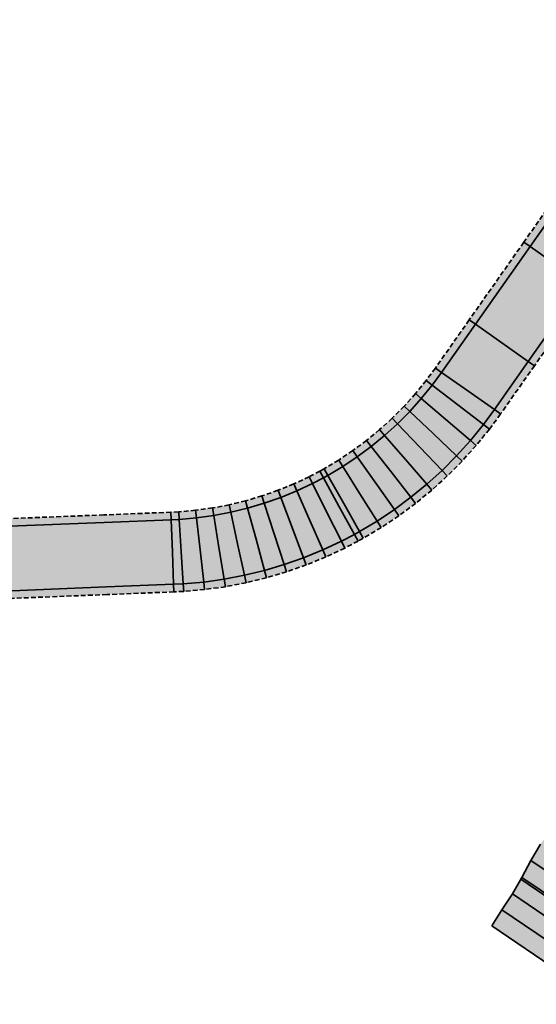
# Model space of a CAD drawing. Header units: metres. Extents: x 202644 to 203075, y 396096 to 396612.
# Tile 9 of 13: x 202994 to 203022, y 396547 to 396598. Entities that reach past the tile are written whole.
import ezdxf

# ---------------------------------------------------------------- set-up
doc = ezdxf.new("R2010")
doc.units = ezdxf.units.M
doc.linetypes.add('DASHED2', pattern=[0.375, 0.25, -0.125])
doc.layers.add('C3D-CORRIDOR', color=7, linetype='Continuous')
for name, color, linetype, lineweight in [('N-WA-GR-GRAS-V', 61, 'Continuous', 18), ('N-WA-GW-AFWERKEN_INZAAIEN-G', 60, 'Continuous', 35), ('N-WA-GW-DIJK_KRUIN_BINNEN-G', 90, 'Continuous', 35), ('N-WA-GW-DIJK_KRUIN_BUITEN-G', 90, 'Continuous', 35), ('N-WA-GW-DIJK_TEEN_BUITEN-G', 90, 'Continuous', 35), ('N-WA-KG-ONDERHOUDGRENS_WATERSCHAP-G', 170, 'DASHED2', 35), ('N-WA-VH-VERHARDING_ASFALT-G', 252, 'Continuous', 35), ('N-WA-VH-VERHARDING_ASFALT-V', 252, 'Continuous', 18), ('N-WA-VH-VERHARDING_GRASBETONSTEEN-G', 102, 'Continuous', 35), ('N-WA-VH-VERHARDING_GRASBETONSTEEN-V', 75, 'Continuous', 18)]:
    doc.layers.add(name, color=color, linetype=linetype, lineweight=lineweight)

msp = doc.modelspace()

# ---------------------------------------------------------------- hatches: boundary and pattern name
at = {"layer": 'N-WA-GR-GRAS-V', "linetype": 'Continuous', "lineweight": 18}
msp.add_hatch(color=61, dxfattribs=at).paths.add_polyline_path([(203019.28, 396550.646), (203019.814, 396551.49), (203020.362, 396552.327), (203020.863, 396553.196), (203021.338, 396554.083), (203021.838, 396554.952), (203022.466, 396555.734), (203023.064, 396556.537), (203023.751, 396557.278), (203024.283, 396558.126), (203024.828, 396558.965), (203025.383, 396559.796), (203025.909, 396560.648), (203026.438, 396561.498), (203027.063, 396562.282), (203027.654, 396563.089), (203028.157, 396563.957), (203028.822, 396564.713), (203029.366, 396565.553), (203029.898, 396566.401), (203030.447, 396567.237), (203030.981, 396568.083), (203031.543, 396568.91), (203032.168, 396569.694), (203032.518, 396570.211), (203037.334, 396566.924), (203036.982, 396566.408), (203036.418, 396565.582), (203035.854, 396564.757), (203035.29, 396563.931), (203034.727, 396563.105), (203034.163, 396562.279), (203033.599, 396561.453), (203033.035, 396560.627), (203032.471, 396559.801), (203031.908, 396558.975), (203031.344, 396558.149), (203030.78, 396557.323), (203030.216, 396556.497), (203029.653, 396555.671), (203029.089, 396554.845), (203028.525, 396554.02), (203027.961, 396553.194), (203027.397, 396552.368), (203026.954, 396551.46), (203026.63, 396550.47), (203026.307, 396549.48), (203025.983, 396548.49), (203025.66, 396547.5), (203025.336, 396546.511), (203019.28, 396550.646)], flags=0)
at = {"layer": 'N-WA-VH-VERHARDING_ASFALT-V', "linetype": 'Continuous', "lineweight": 18}
for points in [[(203055.932, 396590.024), (203055.785, 396590.125), (203052.058, 396592.704), (203051.967, 396592.766), (203051.128, 396593.31), (203050.262, 396593.811), (203049.373, 396594.268), (203048.462, 396594.68), (203047.531, 396595.046), (203046.584, 396595.365), (203045.621, 396595.636), (203044.647, 396595.859), (203043.662, 396596.033), (203042.67, 396596.157), (203041.673, 396596.232), (203040.673, 396596.256), (203039.674, 396596.231), (203038.677, 396596.156), (203037.684, 396596.031), (203037.169, 396595.946), (203036.7, 396595.856), (203035.725, 396595.633), (203034.763, 396595.361), (203033.816, 396595.042), (203032.885, 396594.675), (203031.974, 396594.263), (203031.085, 396593.805), (203030.22, 396593.304), (203029.381, 396592.76), (203028.571, 396592.174), (203027.79, 396591.549), (203027.042, 396590.886), (203026.328, 396590.186), (203025.65, 396589.452), (203025.009, 396588.684), (203024.407, 396587.885), (203024.318, 396587.759), (203022.681, 396585.431), (203019.806, 396581.341), (203018.023, 396578.805), (203017.489, 396578.081), (203016.858, 396577.305), (203016.189, 396576.562), (203015.484, 396575.853), (203014.744, 396575.18), (203013.971, 396574.545), (203013.168, 396573.95), (203012.336, 396573.395), (203011.478, 396572.883), (203011.23, 396572.746), (203010.594, 396572.414), (203009.689, 396571.99), (203008.763, 396571.612), (203007.82, 396571.28), (203006.861, 396570.996), (203005.89, 396570.76), (203004.907, 396570.573), (203003.917, 396570.436), (203002.921, 396570.348), (203002.455, 396570.324), (202998.924, 396570.184), (202998.857, 396571.883), (203002.388, 396572.023), (203002.814, 396572.045), (203003.725, 396572.125), (203004.632, 396572.251), (203005.53, 396572.422), (203006.419, 396572.638), (203007.297, 396572.897), (203008.16, 396573.201), (203009.007, 396573.547), (203009.835, 396573.935), (203010.417, 396574.238), (203010.643, 396574.364), (203011.429, 396574.833), (203012.19, 396575.34), (203012.925, 396575.885), (203013.632, 396576.466), (203014.309, 396577.082), (203014.954, 396577.73), (203015.566, 396578.41), (203016.143, 396579.12), (203016.632, 396579.783), (203018.415, 396582.319), (203021.291, 396586.409), (203022.927, 396588.737), (203023.024, 396588.874), (203023.677, 396589.74), (203024.372, 396590.573), (203025.108, 396591.37), (203025.883, 396592.13), (203026.695, 396592.849), (203027.541, 396593.527), (203028.421, 396594.162), (203029.331, 396594.753), (203030.27, 396595.297), (203031.235, 396595.793), (203032.223, 396596.241), (203033.232, 396596.638), (203034.26, 396596.985), (203035.304, 396597.28), (203036.362, 396597.522), (203036.871, 396597.62), (203037.43, 396597.712), (203038.506, 396597.847), (203039.588, 396597.929), (203040.673, 396597.956), (203041.757, 396597.929), (203042.839, 396597.848), (203043.916, 396597.714), (203044.984, 396597.525), (203046.042, 396597.283), (203047.086, 396596.989), (203048.114, 396596.643), (203049.124, 396596.246), (203050.112, 396595.799), (203051.077, 396595.303), (203052.016, 396594.759), (203052.927, 396594.17), (203053.025, 396594.102), (203056.752, 396591.523), (203056.899, 396591.422), (203055.932, 396590.024)], [(203054.964, 396588.626), (203054.818, 396588.727), (203051.09, 396591.306), (203051.008, 396591.363), (203050.24, 396591.86), (203049.448, 396592.319), (203048.634, 396592.737), (203047.8, 396593.114), (203046.949, 396593.449), (203046.082, 396593.741), (203045.201, 396593.989), (203044.309, 396594.193), (203043.408, 396594.352), (203042.501, 396594.465), (203041.588, 396594.534), (203040.674, 396594.556), (203039.759, 396594.533), (203038.847, 396594.464), (203037.939, 396594.35), (203037.468, 396594.272), (203037.038, 396594.19), (203036.146, 396593.986), (203035.266, 396593.737), (203034.399, 396593.445), (203033.548, 396593.11), (203032.714, 396592.732), (203031.901, 396592.313), (203031.109, 396591.855), (203030.342, 396591.357), (203029.6, 396590.821), (203028.886, 396590.249), (203028.201, 396589.643), (203027.548, 396589.002), (203026.927, 396588.33), (203026.341, 396587.628), (203025.79, 396586.897), (203025.709, 396586.782), (203024.072, 396584.454), (203021.196, 396580.363), (203019.413, 396577.827), (203018.834, 396577.042), (203018.149, 396576.2), (203017.424, 396575.393), (203016.658, 396574.624), (203015.856, 396573.894), (203015.018, 396573.206), (203014.146, 396572.559), (203013.244, 396571.958), (203012.312, 396571.402), (203012.043, 396571.253), (203011.354, 396570.893), (203010.371, 396570.433), (203009.367, 396570.022), (203008.344, 396569.663), (203007.303, 396569.354), (203006.249, 396569.099), (203005.183, 396568.896), (203004.109, 396568.747), (203003.028, 396568.651), (203002.523, 396568.625), (202998.992, 396568.485), (202998.924, 396570.184), (203002.455, 396570.324), (203002.921, 396570.348), (203003.917, 396570.436), (203004.907, 396570.573), (203005.89, 396570.76), (203006.861, 396570.996), (203007.82, 396571.28), (203008.763, 396571.612), (203009.689, 396571.99), (203010.594, 396572.414), (203011.23, 396572.746), (203011.478, 396572.883), (203012.336, 396573.395), (203013.168, 396573.95), (203013.971, 396574.545), (203014.744, 396575.18), (203015.484, 396575.853), (203016.189, 396576.562), (203016.858, 396577.305), (203017.489, 396578.081), (203018.023, 396578.805), (203019.806, 396581.341), (203022.681, 396585.431), (203024.318, 396587.759), (203024.407, 396587.885), (203025.009, 396588.684), (203025.65, 396589.452), (203026.328, 396590.186), (203027.042, 396590.886), (203027.79, 396591.549), (203028.571, 396592.174), (203029.381, 396592.76), (203030.22, 396593.304), (203031.085, 396593.805), (203031.974, 396594.263), (203032.885, 396594.675), (203033.816, 396595.042), (203034.763, 396595.361), (203035.725, 396595.633), (203036.7, 396595.856), (203037.169, 396595.946), (203037.684, 396596.031), (203038.677, 396596.156), (203039.674, 396596.231), (203040.673, 396596.256), (203041.673, 396596.232), (203042.67, 396596.157), (203043.662, 396596.033), (203044.647, 396595.859), (203045.621, 396595.636), (203046.584, 396595.365), (203047.531, 396595.046), (203048.462, 396594.68), (203049.373, 396594.268), (203050.262, 396593.811), (203051.128, 396593.31), (203051.967, 396592.766), (203052.058, 396592.704), (203055.785, 396590.125), (203055.932, 396590.024), (203054.964, 396588.626)], [(202998.924, 396570.184), (202993.928, 396569.986), (202988.932, 396569.787), (202983.936, 396569.589), (202978.94, 396569.391), (202973.944, 396569.192), (202968.948, 396568.994), (202963.952, 396568.795), (202958.956, 396568.597), (202953.96, 396568.399), (202948.964, 396568.2), (202943.968, 396568.002), (202940.493, 396567.864), (202940.425, 396569.563), (202943.9, 396569.701), (202948.896, 396569.899), (202953.892, 396570.097), (202958.888, 396570.296), (202963.884, 396570.494), (202968.881, 396570.692), (202973.877, 396570.891), (202978.873, 396571.089), (202983.869, 396571.288), (202988.865, 396571.486), (202993.861, 396571.684), (202998.857, 396571.883), (202998.924, 396570.184)], [(202998.992, 396568.485), (202993.996, 396568.287), (202989, 396568.089), (202984.004, 396567.89), (202979.008, 396567.692), (202974.011, 396567.494), (202969.015, 396567.295), (202964.019, 396567.097), (202959.023, 396566.898), (202954.027, 396566.7), (202949.031, 396566.502), (202944.035, 396566.303), (202940.56, 396566.166), (202940.493, 396567.864), (202943.968, 396568.002), (202948.964, 396568.2), (202953.96, 396568.399), (202958.956, 396568.597), (202963.952, 396568.795), (202968.948, 396568.994), (202973.944, 396569.192), (202978.94, 396569.391), (202983.936, 396569.589), (202988.932, 396569.787), (202993.928, 396569.986), (202998.924, 396570.184), (202998.992, 396568.485)]]:
    msp.add_hatch(color=252, dxfattribs=at).paths.add_polyline_path(points, flags=0)
at = {"layer": 'N-WA-VH-VERHARDING_GRASBETONSTEEN-V', "linetype": 'Continuous', "lineweight": 18}
for points in [[(203056.899, 396591.422), (203056.752, 396591.523), (203053.025, 396594.102), (203052.927, 396594.17), (203052.016, 396594.759), (203051.077, 396595.303), (203050.112, 396595.799), (203049.124, 396596.246), (203048.114, 396596.643), (203047.086, 396596.989), (203046.042, 396597.283), (203044.984, 396597.525), (203043.916, 396597.714), (203042.839, 396597.848), (203041.757, 396597.929), (203040.673, 396597.956), (203039.588, 396597.929), (203038.506, 396597.847), (203037.43, 396597.712), (203036.871, 396597.62), (203036.362, 396597.522), (203035.304, 396597.28), (203034.26, 396596.985), (203033.232, 396596.638), (203032.223, 396596.241), (203031.235, 396595.793), (203030.27, 396595.297), (203029.331, 396594.753), (203028.421, 396594.162), (203027.541, 396593.527), (203026.695, 396592.849), (203025.883, 396592.13), (203025.108, 396591.37), (203024.372, 396590.573), (203023.677, 396589.74), (203023.024, 396588.874), (203022.927, 396588.737), (203021.291, 396586.409), (203018.415, 396582.319), (203016.632, 396579.783), (203016.143, 396579.12), (203015.566, 396578.41), (203014.954, 396577.73), (203014.309, 396577.082), (203013.632, 396576.466), (203012.925, 396575.885), (203012.19, 396575.34), (203011.429, 396574.833), (203010.643, 396574.364), (203010.417, 396574.238), (203009.835, 396573.935), (203009.007, 396573.547), (203008.16, 396573.201), (203007.297, 396572.897), (203006.419, 396572.638), (203005.53, 396572.422), (203004.632, 396572.251), (203003.725, 396572.125), (203002.814, 396572.045), (203002.388, 396572.023), (202998.857, 396571.883), (202998.841, 396572.282), (203002.372, 396572.422), (203002.789, 396572.444), (203003.68, 396572.522), (203004.567, 396572.646), (203005.446, 396572.813), (203006.315, 396573.024), (203007.173, 396573.278), (203008.018, 396573.575), (203008.846, 396573.913), (203009.657, 396574.293), (203010.225, 396574.59), (203010.447, 396574.712), (203011.215, 396575.171), (203011.96, 396575.667), (203012.679, 396576.2), (203013.37, 396576.769), (203014.032, 396577.371), (203014.663, 396578.005), (203015.262, 396578.67), (203015.827, 396579.365), (203016.305, 396580.013), (203018.088, 396582.549), (203020.963, 396586.639), (203022.6, 396588.967), (203022.699, 396589.106), (203023.364, 396589.989), (203024.071, 396590.837), (203024.821, 396591.649), (203025.61, 396592.422), (203026.437, 396593.155), (203027.299, 396593.846), (203028.195, 396594.493), (203029.122, 396595.094), (203030.078, 396595.648), (203031.06, 396596.153), (203032.067, 396596.609), (203033.095, 396597.014), (203034.142, 396597.367), (203035.205, 396597.668), (203036.282, 396597.914), (203036.801, 396598.013), (203037.37, 396598.107), (203038.466, 396598.245), (203039.568, 396598.328), (203040.673, 396598.356), (203041.777, 396598.329), (203042.879, 396598.247), (203043.975, 396598.109), (203045.063, 396597.917), (203046.14, 396597.671), (203047.204, 396597.371), (203048.251, 396597.019), (203049.279, 396596.614), (203050.286, 396596.159), (203051.269, 396595.654), (203052.225, 396595.1), (203053.152, 396594.5), (203053.252, 396594.431), (203056.98, 396591.852), (203057.126, 396591.751), (203056.899, 396591.422)], [(203054.737, 396588.297), (203054.59, 396588.398), (203050.863, 396590.977), (203050.782, 396591.033), (203050.031, 396591.519), (203049.256, 396591.968), (203048.46, 396592.377), (203047.645, 396592.745), (203046.812, 396593.073), (203045.964, 396593.358), (203045.102, 396593.601), (203044.23, 396593.801), (203043.349, 396593.956), (203042.461, 396594.067), (203041.568, 396594.134), (203040.674, 396594.156), (203039.779, 396594.134), (203038.887, 396594.066), (203037.999, 396593.954), (203037.538, 396593.878), (203037.118, 396593.798), (203036.245, 396593.599), (203035.384, 396593.355), (203034.536, 396593.069), (203033.704, 396592.741), (203032.888, 396592.372), (203032.093, 396591.962), (203031.318, 396591.514), (203030.568, 396591.027), (203029.842, 396590.503), (203029.144, 396589.944), (203028.474, 396589.35), (203027.835, 396588.724), (203027.228, 396588.066), (203026.654, 396587.379), (203026.116, 396586.664), (203026.036, 396586.552), (203024.399, 396584.224), (203021.523, 396580.133), (203019.74, 396577.597), (203019.15, 396576.797), (203018.453, 396575.94), (203017.714, 396575.119), (203016.935, 396574.335), (203016.118, 396573.592), (203015.264, 396572.89), (203014.376, 396572.232), (203013.457, 396571.619), (203012.508, 396571.053), (203012.235, 396570.901), (203011.532, 396570.535), (203010.532, 396570.066), (203009.509, 396569.648), (203008.467, 396569.282), (203007.407, 396568.968), (203006.334, 396568.708), (203005.248, 396568.501), (203004.154, 396568.349), (203003.053, 396568.252), (203002.538, 396568.226), (202999.008, 396568.086), (202998.992, 396568.485), (203002.523, 396568.625), (203003.028, 396568.651), (203004.109, 396568.747), (203005.183, 396568.896), (203006.249, 396569.099), (203007.303, 396569.354), (203008.344, 396569.663), (203009.367, 396570.022), (203010.371, 396570.433), (203011.354, 396570.893), (203012.043, 396571.253), (203012.312, 396571.402), (203013.244, 396571.958), (203014.146, 396572.559), (203015.018, 396573.206), (203015.856, 396573.894), (203016.658, 396574.624), (203017.424, 396575.393), (203018.149, 396576.2), (203018.834, 396577.042), (203019.413, 396577.827), (203021.196, 396580.363), (203024.072, 396584.454), (203025.709, 396586.782), (203025.79, 396586.897), (203026.341, 396587.628), (203026.927, 396588.33), (203027.548, 396589.002), (203028.201, 396589.643), (203028.886, 396590.249), (203029.6, 396590.821), (203030.342, 396591.357), (203031.109, 396591.855), (203031.901, 396592.313), (203032.714, 396592.732), (203033.548, 396593.11), (203034.399, 396593.445), (203035.266, 396593.737), (203036.146, 396593.986), (203037.038, 396594.19), (203037.468, 396594.272), (203037.939, 396594.35), (203038.847, 396594.464), (203039.759, 396594.533), (203040.674, 396594.556), (203041.588, 396594.534), (203042.501, 396594.465), (203043.408, 396594.352), (203044.309, 396594.193), (203045.201, 396593.989), (203046.082, 396593.741), (203046.949, 396593.449), (203047.8, 396593.114), (203048.634, 396592.737), (203049.448, 396592.319), (203050.24, 396591.86), (203051.008, 396591.363), (203051.09, 396591.306), (203054.818, 396588.727), (203054.964, 396588.626), (203054.737, 396588.297)], [(202998.857, 396571.883), (202993.861, 396571.684), (202988.865, 396571.486), (202983.869, 396571.288), (202978.873, 396571.089), (202973.877, 396570.891), (202968.881, 396570.692), (202963.884, 396570.494), (202958.888, 396570.296), (202953.892, 396570.097), (202948.896, 396569.899), (202943.9, 396569.701), (202940.425, 396569.563), (202940.409, 396569.963), (202943.884, 396570.1), (202948.88, 396570.299), (202953.876, 396570.497), (202958.873, 396570.695), (202963.869, 396570.894), (202968.865, 396571.092), (202973.861, 396571.291), (202978.857, 396571.489), (202983.853, 396571.687), (202988.849, 396571.886), (202993.845, 396572.084), (202998.841, 396572.282), (202998.857, 396571.883)], [(202999.008, 396568.086), (202994.012, 396567.887), (202989.016, 396567.689), (202984.019, 396567.49), (202979.023, 396567.292), (202974.027, 396567.094), (202969.031, 396566.895), (202964.035, 396566.697), (202959.039, 396566.499), (202954.043, 396566.3), (202949.047, 396566.102), (202944.051, 396565.904), (202940.576, 396565.766), (202940.56, 396566.166), (202944.035, 396566.303), (202949.031, 396566.502), (202954.027, 396566.7), (202959.023, 396566.898), (202964.019, 396567.097), (202969.015, 396567.295), (202974.011, 396567.494), (202979.008, 396567.692), (202984.004, 396567.89), (202989, 396568.089), (202993.996, 396568.287), (202998.992, 396568.485), (202999.008, 396568.086)]]:
    msp.add_hatch(color=75, dxfattribs=at).paths.add_polyline_path(points, flags=0)

# ---------------------------------------------------------------- linework, layer by layer
at = {"layer": 'C3D-CORRIDOR', "color": 7, "linetype": 'Continuous', "lineweight": 35}
msp.add_line((203026.268, 396549.363, 14.378), (203020.804, 396553.093, 13.055), dxfattribs=at)
at = {"layer": 'N-WA-GW-AFWERKEN_INZAAIEN-G', "color": 60, "linetype": 'Continuous', "lineweight": 35}
for p, q in [((203026.63, 396550.47, 14.334), (203021.338, 396554.083, 13.052)), ((203026.307, 396549.48, 14.374), (203020.863, 396553.196, 13.055)), ((203025.983, 396548.49, 14.414), (203020.362, 396552.327, 13.052)), ((203025.66, 396547.5, 14.454), (203019.814, 396551.49, 13.038)), ((203025.336, 396546.511, 14.494), (203019.28, 396550.646, 13.027))]:
    msp.add_line(p, q, dxfattribs=at)
at = {"layer": 'N-WA-GW-DIJK_KRUIN_BINNEN-G', "color": 90, "linetype": 'Continuous', "lineweight": 35}
for points in [[(203022.927, 396588.737, 13.04), (203021.291, 396586.409, 13.039), (203018.415, 396582.319, 13.038), (203016.632, 396579.783, 13.037), (203016.143, 396579.12, 13.037), (203015.566, 396578.41, 13.036), (203014.954, 396577.73, 13.036), (203014.309, 396577.082, 13.036), (203013.632, 396576.466, 13.035), (203012.925, 396575.885, 13.035), (203012.19, 396575.34, 13.035), (203011.429, 396574.833, 13.035), (203010.643, 396574.364, 13.034), (203010.417, 396574.238, 13.034), (203009.835, 396573.935, 13.034), (203009.007, 396573.547, 13.034), (203008.16, 396573.201, 13.033), (203007.297, 396572.897, 13.033), (203006.419, 396572.638, 13.033), (203005.53, 396572.422, 13.032), (203004.632, 396572.251, 13.032), (203003.725, 396572.125, 13.032), (203002.814, 396572.045, 13.032), (203002.388, 396572.023, 13.031), (202998.857, 396571.883, 13.03)], [(202998.857, 396571.883, 13.03), (202993.861, 396571.684, 13.029), (202988.865, 396571.486, 13.027), (202983.869, 396571.288, 13.026), (202978.873, 396571.089, 13.024), (202973.877, 396570.891, 13.023), (202968.881, 396570.692, 13.022), (202963.884, 396570.494, 13.02), (202958.888, 396570.296, 13.019), (202953.892, 396570.097, 13.017), (202948.896, 396569.899, 13.016), (202943.9, 396569.701, 13.014), (202940.425, 396569.563, 13.013)]]:
    msp.add_polyline3d(points, dxfattribs=at)
at = {"layer": 'N-WA-GW-DIJK_KRUIN_BUITEN-G', "color": 90, "linetype": 'Continuous', "lineweight": 35}
for points in [[(203024.072, 396584.454, 13.039), (203021.196, 396580.363, 13.038), (203019.413, 396577.827, 13.037), (203018.834, 396577.042, 13.037), (203018.149, 396576.2, 13.036), (203017.424, 396575.393, 13.036), (203016.658, 396574.624, 13.036), (203015.856, 396573.894, 13.035), (203015.018, 396573.206, 13.035), (203014.146, 396572.559, 13.035), (203013.244, 396571.958, 13.035), (203012.312, 396571.402, 13.034), (203012.043, 396571.253, 13.034), (203011.354, 396570.893, 13.034), (203010.371, 396570.433, 13.034), (203009.367, 396570.022, 13.033), (203008.344, 396569.663, 13.033), (203007.303, 396569.354, 13.033), (203006.249, 396569.099, 13.032), (203005.183, 396568.896, 13.032), (203004.109, 396568.747, 13.032), (203003.028, 396568.651, 13.032), (203002.523, 396568.625, 13.031), (202998.992, 396568.485, 13.03)], [(202998.992, 396568.485, 13.03), (202993.996, 396568.287, 13.029), (202989, 396568.089, 13.027), (202984.004, 396567.89, 13.026), (202979.008, 396567.692, 13.024), (202974.011, 396567.494, 13.023), (202969.015, 396567.295, 13.022), (202964.019, 396567.097, 13.02), (202959.023, 396566.898, 13.019), (202954.027, 396566.7, 13.017), (202949.031, 396566.502, 13.016), (202944.035, 396566.303, 13.014), (202940.56, 396566.166, 13.013)]]:
    msp.add_polyline3d(points, dxfattribs=at)
at = {"layer": 'N-WA-GW-DIJK_TEEN_BUITEN-G', "color": 90, "linetype": 'Continuous', "lineweight": 35}
for p, q in [((203021.338, 396554.083, 13.052), (203021.838, 396554.952, 13.055)), ((203020.863, 396553.196, 13.055), (203021.338, 396554.083, 13.052)), ((203020.362, 396552.327, 13.052), (203020.863, 396553.196, 13.055)), ((203019.814, 396551.49, 13.038), (203020.362, 396552.327, 13.052)), ((203019.28, 396550.646, 13.027), (203019.814, 396551.49, 13.038))]:
    msp.add_line(p, q, dxfattribs=at)
at = {"layer": 'N-WA-KG-ONDERHOUDGRENS_WATERSCHAP-G', "color": 170, "linetype": 'DASHED2', "lineweight": 35}
for points in [[(203022.6, 396588.967, 13.04), (203020.963, 396586.639, 13.039), (203018.088, 396582.549, 13.038), (203016.305, 396580.013, 13.037), (203015.827, 396579.365, 13.037), (203015.262, 396578.67, 13.036), (203014.663, 396578.005, 13.036), (203014.032, 396577.371, 13.036), (203013.37, 396576.769, 13.035), (203012.679, 396576.2, 13.035), (203011.96, 396575.667, 13.035), (203011.215, 396575.171, 13.035), (203010.447, 396574.712, 13.034), (203010.225, 396574.59, 13.034), (203009.657, 396574.293, 13.034), (203008.846, 396573.913, 13.034), (203008.018, 396573.575, 13.033), (203007.173, 396573.278, 13.033), (203006.315, 396573.024, 13.033), (203005.446, 396572.813, 13.032), (203004.567, 396572.646, 13.032), (203003.68, 396572.522, 13.032), (203002.789, 396572.444, 13.032), (203002.372, 396572.422, 13.031), (202998.841, 396572.282, 13.03)], [(203024.399, 396584.224, 13.039), (203021.523, 396580.133, 13.038), (203019.74, 396577.597, 13.037), (203019.15, 396576.797, 13.037), (203018.453, 396575.94, 13.036), (203017.714, 396575.119, 13.036), (203016.935, 396574.335, 13.036), (203016.118, 396573.592, 13.035), (203015.264, 396572.89, 13.035), (203014.376, 396572.232, 13.035), (203013.457, 396571.619, 13.035), (203012.508, 396571.053, 13.034), (203012.235, 396570.901, 13.034), (203011.532, 396570.535, 13.034), (203010.532, 396570.066, 13.034), (203009.509, 396569.648, 13.033), (203008.467, 396569.282, 13.033), (203007.407, 396568.968, 13.033), (203006.334, 396568.708, 13.032), (203005.248, 396568.501, 13.032), (203004.154, 396568.349, 13.032), (203003.053, 396568.252, 13.032), (203002.538, 396568.226, 13.031), (202999.008, 396568.086, 13.03)], [(202998.841, 396572.282, 13.03), (202993.845, 396572.084, 13.029), (202988.849, 396571.886, 13.027), (202983.853, 396571.687, 13.026), (202978.857, 396571.489, 13.024), (202973.861, 396571.291, 13.023), (202968.865, 396571.092, 13.022), (202963.869, 396570.894, 13.02), (202958.873, 396570.695, 13.019), (202953.876, 396570.497, 13.017), (202948.88, 396570.299, 13.016), (202943.884, 396570.1, 13.014), (202940.409, 396569.963, 13.013)], [(202999.008, 396568.086, 13.03), (202994.012, 396567.887, 13.029), (202989.016, 396567.689, 13.027), (202984.019, 396567.49, 13.026), (202979.023, 396567.292, 13.024), (202974.027, 396567.094, 13.023), (202969.031, 396566.895, 13.022), (202964.035, 396566.697, 13.02), (202959.039, 396566.499, 13.019), (202954.043, 396566.3, 13.017), (202949.047, 396566.102, 13.016), (202944.051, 396565.904, 13.014), (202940.576, 396565.766, 13.013)]]:
    msp.add_polyline3d(points, dxfattribs=at)
at = {"layer": 'N-WA-VH-VERHARDING_ASFALT-G', "color": 252, "linetype": 'Continuous', "lineweight": 35}
for p, q in [((203022.681, 396585.431, 13.039), (203021.291, 396586.409, 13.039)), ((203019.806, 396581.341, 13.038), (203018.415, 396582.319, 13.038)), ((203019.806, 396581.341, 13.038), (203021.196, 396580.363, 13.038)), ((203018.023, 396578.805, 13.037), (203016.632, 396579.783, 13.037)), ((203017.489, 396578.081, 13.037), (203016.143, 396579.12, 13.037)), ((203018.023, 396578.805, 13.037), (203019.413, 396577.827, 13.037)), ((203016.858, 396577.305, 13.036), (203015.566, 396578.41, 13.036)), ((203017.489, 396578.081, 13.037), (203018.834, 396577.042, 13.037)), ((203016.189, 396576.562, 13.036), (203014.954, 396577.73, 13.036)), ((203016.858, 396577.305, 13.036), (203018.149, 396576.2, 13.036)), ((203015.484, 396575.853, 13.036), (203014.309, 396577.082, 13.036)), ((203014.744, 396575.18, 13.035), (203013.632, 396576.466, 13.035)), ((203016.189, 396576.562, 13.036), (203017.424, 396575.393, 13.036)), ((203013.971, 396574.545, 13.035), (203012.925, 396575.885, 13.035)), ((203015.484, 396575.853, 13.036), (203016.658, 396574.624, 13.036)), ((203013.168, 396573.95, 13.035), (203012.19, 396575.34, 13.035)), ((203014.744, 396575.18, 13.035), (203015.856, 396573.894, 13.035)), ((203012.336, 396573.395, 13.035), (203011.429, 396574.833, 13.035)), ((203011.23, 396572.746, 13.034), (203010.417, 396574.238, 13.034)), ((203011.478, 396572.883, 13.034), (203010.643, 396574.364, 13.034)), ((203013.971, 396574.545, 13.035), (203015.018, 396573.206, 13.035)), ((203010.594, 396572.414, 13.034), (203009.835, 396573.935, 13.034)), ((203013.168, 396573.95, 13.035), (203014.146, 396572.559, 13.035)), ((203008.763, 396571.612, 13.033), (203008.16, 396573.201, 13.033)), ((203009.689, 396571.99, 13.034), (203009.007, 396573.547, 13.034)), ((203012.336, 396573.395, 13.035), (203013.244, 396571.958, 13.035)), ((203006.861, 396570.996, 13.033), (203006.419, 396572.638, 13.033)), ((203007.82, 396571.28, 13.033), (203007.297, 396572.897, 13.033)), ((203011.23, 396572.746, 13.034), (203012.043, 396571.253, 13.034)), ((203011.478, 396572.883, 13.034), (203012.312, 396571.402, 13.034)), ((203002.921, 396570.348, 13.032), (203002.814, 396572.045, 13.032)), ((203003.917, 396570.436, 13.032), (203003.725, 396572.125, 13.032)), ((203004.907, 396570.573, 13.032), (203004.632, 396572.251, 13.032)), ((203005.89, 396570.76, 13.032), (203005.53, 396572.422, 13.032)), ((203010.594, 396572.414, 13.034), (203011.354, 396570.893, 13.034)), ((203002.455, 396570.324, 13.031), (203002.388, 396572.023, 13.031)), ((203008.763, 396571.612, 13.033), (203009.367, 396570.022, 13.033)), ((203009.689, 396571.99, 13.034), (203010.371, 396570.433, 13.034)), ((203006.861, 396570.996, 13.033), (203007.303, 396569.354, 13.033)), ((203007.82, 396571.28, 13.033), (203008.344, 396569.663, 13.033)), ((203004.907, 396570.573, 13.032), (203005.183, 396568.896, 13.032)), ((203005.89, 396570.76, 13.032), (203006.249, 396569.099, 13.032)), ((203002.455, 396570.324, 13.031), (203002.523, 396568.625, 13.031)), ((203002.921, 396570.348, 13.032), (203003.028, 396568.651, 13.032)), ((203003.917, 396570.436, 13.032), (203004.109, 396568.747, 13.032))]:
    msp.add_line(p, q, dxfattribs=at)
at = {"layer": 'N-WA-VH-VERHARDING_GRASBETONSTEEN-G', "color": 102, "linetype": 'Continuous', "lineweight": 35}
for p, q in [((203021.291, 396586.409, 13.039), (203020.963, 396586.639, 13.039)), ((203018.415, 396582.319, 13.038), (203018.088, 396582.549, 13.038)), ((203021.196, 396580.363, 13.038), (203021.523, 396580.133, 13.038)), ((203016.632, 396579.783, 13.037), (203016.305, 396580.013, 13.037)), ((203016.143, 396579.12, 13.037), (203015.827, 396579.365, 13.037)), ((203015.566, 396578.41, 13.036), (203015.262, 396578.67, 13.036)), ((203014.954, 396577.73, 13.036), (203014.663, 396578.005, 13.036)), ((203019.413, 396577.827, 13.037), (203019.74, 396577.597, 13.037)), ((203014.309, 396577.082, 13.036), (203014.032, 396577.371, 13.036)), ((203013.632, 396576.466, 13.035), (203013.37, 396576.769, 13.035)), ((203018.834, 396577.042, 13.037), (203019.15, 396576.797, 13.037)), ((203012.925, 396575.885, 13.035), (203012.679, 396576.2, 13.035)), ((203018.149, 396576.2, 13.036), (203018.453, 396575.94, 13.036)), ((203012.19, 396575.34, 13.035), (203011.96, 396575.667, 13.035)), ((203011.429, 396574.833, 13.035), (203011.215, 396575.171, 13.035)), ((203017.424, 396575.393, 13.036), (203017.714, 396575.119, 13.036)), ((203010.643, 396574.364, 13.034), (203010.447, 396574.712, 13.034)), ((203016.658, 396574.624, 13.036), (203016.935, 396574.335, 13.036)), ((203009.835, 396573.935, 13.034), (203009.657, 396574.293, 13.034)), ((203010.417, 396574.238, 13.034), (203010.225, 396574.59, 13.034)), ((203009.007, 396573.547, 13.034), (203008.846, 396573.913, 13.034)), ((203015.856, 396573.894, 13.035), (203016.118, 396573.592, 13.035)), ((203007.297, 396572.897, 13.033), (203007.173, 396573.278, 13.033)), ((203008.16, 396573.201, 13.033), (203008.018, 396573.575, 13.033)), ((203015.018, 396573.206, 13.035), (203015.264, 396572.89, 13.035)), ((203004.632, 396572.251, 13.032), (203004.567, 396572.646, 13.032)), ((203005.53, 396572.422, 13.032), (203005.446, 396572.813, 13.032)), ((203006.419, 396572.638, 13.033), (203006.315, 396573.024, 13.033)), ((203014.146, 396572.559, 13.035), (203014.376, 396572.232, 13.035)), ((203002.388, 396572.023, 13.031), (203002.372, 396572.422, 13.031)), ((203002.814, 396572.045, 13.032), (203002.789, 396572.444, 13.032)), ((203003.725, 396572.125, 13.032), (203003.68, 396572.522, 13.032)), ((203013.244, 396571.958, 13.035), (203013.457, 396571.619, 13.035)), ((203012.043, 396571.253, 13.034), (203012.235, 396570.901, 13.034)), ((203012.312, 396571.402, 13.034), (203012.508, 396571.053, 13.034)), ((203011.354, 396570.893, 13.034), (203011.532, 396570.535, 13.034)), ((203009.367, 396570.022, 13.033), (203009.509, 396569.648, 13.033)), ((203010.371, 396570.433, 13.034), (203010.532, 396570.066, 13.034)), ((203008.344, 396569.663, 13.033), (203008.467, 396569.282, 13.033)), ((203006.249, 396569.099, 13.032), (203006.334, 396568.708, 13.032)), ((203007.303, 396569.354, 13.033), (203007.407, 396568.968, 13.033)), ((203002.523, 396568.625, 13.031), (203002.538, 396568.226, 13.031)), ((203003.028, 396568.651, 13.032), (203003.053, 396568.252, 13.032)), ((203004.109, 396568.747, 13.032), (203004.154, 396568.349, 13.032)), ((203005.183, 396568.896, 13.032), (203005.248, 396568.501, 13.032))]:
    msp.add_line(p, q, dxfattribs=at)

doc.saveas('drawing.dxf')
